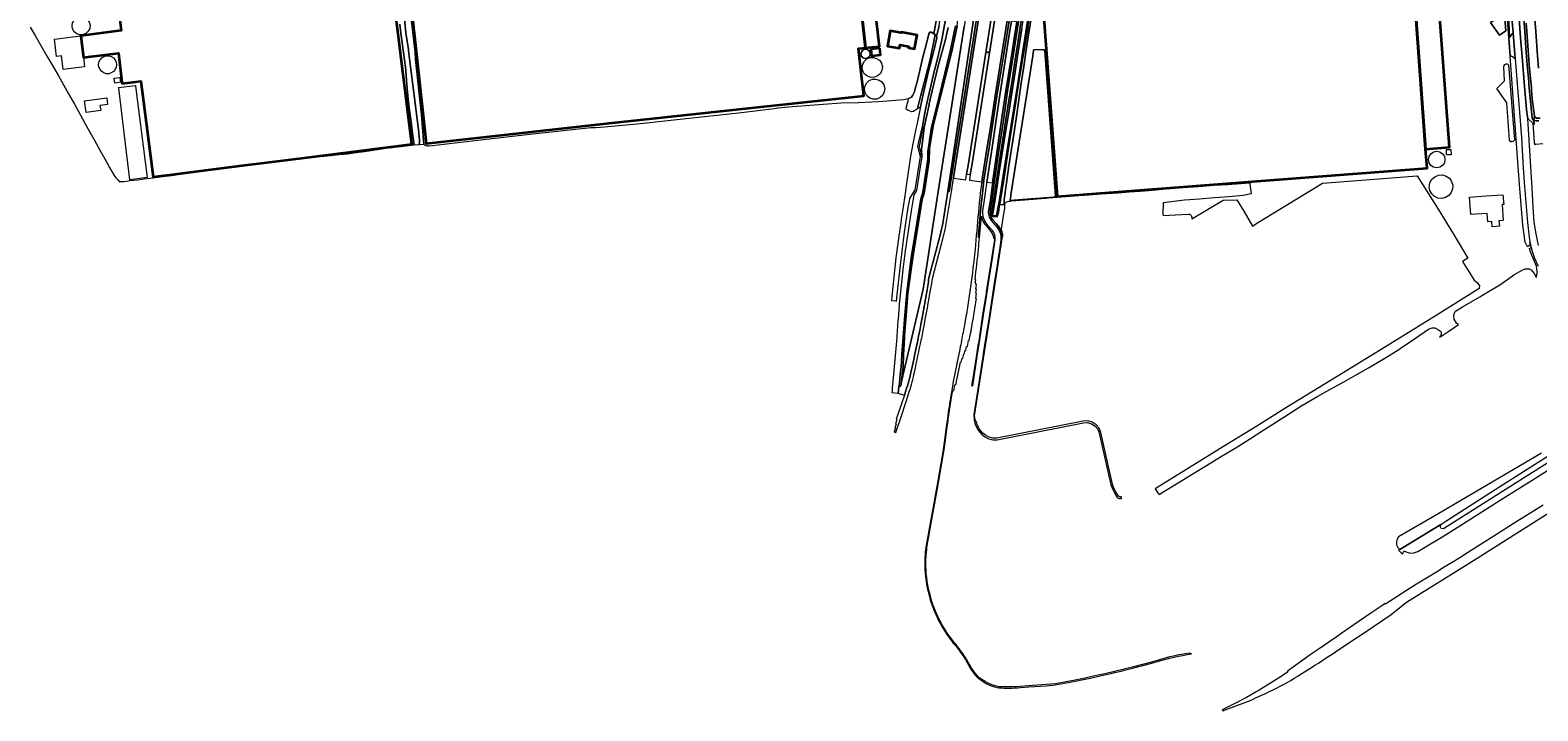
# Model space of a CAD drawing. Header units: metres. Extents: x 73718 to 76933, y 443658 to 446696.
# Tile 2 of 153: x 74285 to 75164, y 444279 to 444676. Entities that reach past the tile are written whole.
import ezdxf
from ezdxf.enums import TextEntityAlignment as Align

# ---------------------------------------------------------------- set-up
doc = ezdxf.new("R2010")
doc.units = ezdxf.units.M
for name, color, linetype, lineweight in [('B-WE-GK-BESCHOEIING-G', 130, 'GK-BESCHOEIING-SO', 18), ('B-WE-GR-BEPLANTING_CULTUUR_VASTE PLANTENVAK-GV', 90, 'Continuous', 18), ('B-WE-IE-MEUBILAIR-S', 7, 'Continuous', 25), ('B-WE-KW-KUNSTWERK_GELUIDSWERING_SCHERM-G', 170, 'Continuous', 18), ('B-WE-OG-BEBOUWING-GV', 7, 'Continuous', 35), ('B-WE-OG-BEBOUWING-T18', 10, 'Continuous', 18), ('B-WE-OG-BEBOUWING_BASSIN-GV', 7, 'Continuous', 18), ('B-WE-OG-BEBOUWING_OPSLAGTANK-GV', 7, 'Continuous', 18), ('B-WE-OG-TERREIN_BEGROEID-GV', 7, 'Continuous', 18), ('B-WE-OG-TERREIN_ERF-GV', 7, 'Continuous', 18), ('B-WE-OG-TERREIN_OEVER-GV', 7, 'Continuous', 18), ('B-WE-OG-WATER_SLOOT-GV', 120, 'Continuous', 18), ('B-WE-OG-WEG-GV', 7, 'Continuous', 18), ('B-WE-VH-GESLOTENVERHARDING_ASFALT-GV', 10, 'Continuous', 18), ('B-WE-VH-HALFVERHARDING_GRASBETONSTEEN-GV', 130, 'Continuous', 18), ('B-WE-VH-OPENVERHARDING_BETONSTRAATSTEEN-GV', 30, 'Continuous', 18), ('B-WE-VH-OPENVERHARDING_TEGEL-GV', 30, 'Continuous', 18)]:
    doc.layers.add(name, color=color, linetype=linetype, lineweight=lineweight)
doc.styles.add('NLCS-ISO-M200-T18', font='NLCS-ISO.ttf', dxfattribs={"height": 0.36})
doc.linetypes.add('GK-BESCHOEIING-SO', pattern='A,18,-3,[1,NLCS.SHX,S=0.6,R=0,X=0,Y=0],-3', length=24)

# ---------------------------------------------------------------- blocks, each defined once
blk = doc.blocks.new('SIE-MEUBILAIR_PAAL_LICHTMAST-SO')
for points in [[(-0.6, 0), (-1, 0)], [(-0.7, 0.7), (-0.4, 0.4)], [(0, 1), (0, 0.6)], [(0.4, 0.4), (0.7, 0.7)], [(1, 0), (0.6, 0)], [(-0.7, -0.7), (-0.4, -0.4)], [(0, -0.6), (0, -1)], [(0.4, -0.4), (0.7, -0.7)]]:
    blk.add_lwpolyline(points)
blk.add_circle((0, 0), 0.5)

msp = doc.modelspace()

# ---------------------------------------------------------------- linework, layer by layer
at = {"layer": 'B-WE-GK-BESCHOEIING-G', "flags": 128}
msp.add_lwpolyline([(74845.765, 444567.506), (74846.093, 444569.784), (74847.267, 444577.094), (74848.453, 444584.877), (74849.893, 444594.15), (74850.612, 444599.039), (74852.764, 444612.425), (74855.221, 444627.557), (74857.4, 444641.491), (74858.326, 444647.39), (74860.365, 444660.369), (74862.917, 444676.418), (74865.517, 444693.415), (74868.085, 444709.594)], dxfattribs=at)
at = {"layer": 'B-WE-GR-BEPLANTING_CULTUUR_VASTE PLANTENVAK-GV', "flags": 128}
msp.add_lwpolyline([(75147.34, 444671.428), (75145.642, 444705.549), (75144.092, 444727.946), (75142.707, 444727.968), (75144.231, 444707.862), (75145.292, 444693.832), (75146.948, 444670.774)], close=True, dxfattribs=at)
at = {"layer": 'B-WE-KW-KUNSTWERK_GELUIDSWERING_SCHERM-G', "flags": 128}
msp.add_lwpolyline([(74900.859, 445105.724), (74894.301, 445063.739), (74886.394, 445012.349), (74886.032, 445010.562), (74881.911, 444990.219), (74877.141, 444966.61), (74869.078, 444927.446), (74864.527, 444899.854), (74846.89, 444791.298), (74839.967, 444746.809), (74836.104, 444722.17), (74836.104, 444722.169), (74829.168, 444677.734), (74821.454, 444628.332), (74813.729, 444578.892), (74805.228, 444524.591)], dxfattribs=at)
at = {"layer": 'B-WE-OG-BEBOUWING-GV', "flags": 128}
for points in [[(74771.658, 444665.277), (74763.496, 444739.281), (74504.479, 444711.346), (74510.836, 444652.522), (74515.475, 444609.595), (74580.214, 444616.708), (74622.18, 444621.319), (74710.583, 444630.844), (74770.666, 444637.39), (74767.639, 444664.834)], [(74771.658, 444665.277), (74773.223, 444665.449), (74779.759, 444666.17), (74776.451, 444696.16), (74793.68, 444698.061), (74792.222, 444711.279), (74787.63, 444710.772), (74786.299, 444722.837), (74774.131, 444721.495), (74772.061, 444740.26), (74763.496, 444739.281)], [(75098.348, 444606.273), (75092.168, 444689.706), (75089.327, 444725.575), (75000, 444718.825), (74876.823, 444709.518), (74873.648, 444709.278), (74874.674, 444695.734), (74883.536, 444578.688), (75000, 444587.511), (75099.193, 444595.026)], [(74320.148, 444660.192), (74335.965, 444662.272), (74338.034, 444645.281), (74338.133, 444644.467), (74349.162, 444645.867), (74356.246, 444590.049), (74370.505, 444591.837), (74409.812, 444596.78), (74446.018, 444601.332), (74507.157, 444609.02), (74494.096, 444714.228), (74335.247, 444694.343), (74337.617, 444675.332), (74314.068, 444672.331), (74314.508, 444668.743), (74315.626, 444659.597)], [(75098.348, 444606.273), (75112.279, 444607.319), (75106.01, 444690.781), (75092.168, 444689.706)], [(74792.467, 444674.425), (74792.402, 444674.064), (74790.324, 444674.459), (74786.155, 444675.192), (74784.505, 444666.353), (74791.526, 444665.068), (74791.907, 444667.019), (74796.945, 444666.067), (74796.816, 444665.381), (74800.331, 444664.715), (74801.845, 444672.725), (74792.477, 444674.478)], [(74780.002, 444665.057), (74774.831, 444664.603), (74775.113, 444660.733), (74780.341, 444661.192)]]:
    msp.add_lwpolyline(points, close=True, dxfattribs=at)
at = {"layer": 'B-WE-OG-BEBOUWING_BASSIN-GV', "flags": 128}
msp.add_lwpolyline([(74863.293, 444576.842), (74868.566, 444577.174), (74881.582, 444578.217), (74882.186, 444578.478), (74882.524, 444579.043), (74876.271, 444663.608), (74875.959, 444664.105), (74875.408, 444664.311), (74869.745, 444664.135), (74869.73, 444664.038), (74869.425, 444662.085), (74869.4, 444661.927), (74869.291, 444661.229), (74869.213, 444660.724), (74856.539, 444579.527), (74856.41, 444578.7), (74856.061, 444576.507), (74856.027, 444576.291)], close=True, dxfattribs=at)
at = {"layer": 'B-WE-OG-BEBOUWING_OPSLAGTANK-GV', "flags": 128}
msp.add_lwpolyline([(74771.291, 444664.47), (74770.119, 444663.985), (74769.295, 444663.02), (74768.998, 444661.787), (74769.319, 444660.506), (74770.206, 444659.527), (74771.449, 444659.083), (74772.755, 444659.276), (74773.816, 444660.063), (74774.381, 444661.256), (74774.316, 444662.575), (74773.638, 444663.707), (74772.556, 444664.37)], close=True, dxfattribs=at)
at = {"layer": 'B-WE-OG-TERREIN_BEGROEID-GV', "flags": 128}
msp.add_lwpolyline([(75165.994, 444428.891), (75106.02, 444393.75), (75082.626, 444380.135), (75081.702, 444378.727), (75081.291, 444377.094), (75081.438, 444375.416), (75082.127, 444373.879), (75083.222, 444372.717), (75107.198, 444387.359), (75110.751, 444389.606), (75110.725, 444389.647), (75138.995, 444407.783), (75172.017, 444428.604)], dxfattribs=at)
at = {"layer": 'B-WE-OG-TERREIN_ERF-GV', "flags": 128}
for points in [[(74771.658, 444665.277), (74767.639, 444664.834), (74770.666, 444637.39), (74710.583, 444630.844), (74622.18, 444621.319), (74580.214, 444616.708), (74515.475, 444609.595), (74510.836, 444652.522), (74504.479, 444711.346), (74763.496, 444739.281), (74772.061, 444740.26), (74774.131, 444721.495), (74786.299, 444722.837), (74787.63, 444710.772), (74792.222, 444711.279), (74793.68, 444698.061), (74776.451, 444696.16), (74779.759, 444666.17), (74773.223, 444665.449)], [(75098.348, 444606.273), (75099.193, 444595.026), (75000, 444587.511), (74883.536, 444578.688), (74874.674, 444695.734), (74873.648, 444709.278), (74876.823, 444709.518), (75000, 444718.825), (75089.327, 444725.575), (75092.168, 444689.706), (75106.01, 444690.781), (75112.279, 444607.319)], [(75134.377, 444725.67), (75141.172, 444723.939), (75145.044, 444675.281), (75141.414, 444672.745), (75136.11, 444680.051), (75141.387, 444683.467), (75138.584, 444719.05), (75133.18, 444720.965)], [(74315.626, 444659.597), (74316.277, 444654.277), (74303.842, 444652.756), (74302.877, 444660.643), (74299.971, 444660.287), (74298.727, 444670.454), (74314.068, 444672.331), (74337.617, 444675.332), (74335.247, 444694.343), (74494.096, 444714.228), (74507.157, 444609.02), (74446.018, 444601.332), (74409.812, 444596.78), (74370.505, 444591.837), (74356.246, 444590.049), (74349.162, 444645.867), (74338.133, 444644.467), (74338.034, 444645.281), (74335.965, 444662.272), (74320.148, 444660.192)], [(74317.077, 444673.708), (74315.346, 444672.991), (74313.475, 444672.924), (74311.697, 444673.515), (74310.239, 444674.691), (74309.283, 444676.301), (74308.951, 444678.145), (74309.247, 444679.886), (74310.101, 444681.433), (74311.419, 444682.61), (74313.051, 444683.287), (74314.815, 444683.386), (74316.513, 444682.897), (74317.955, 444681.875), (74319.023, 444680.336), (74319.486, 444678.521), (74319.286, 444676.659), (74318.447, 444674.984)], [(74792.467, 444674.425), (74792.477, 444674.478), (74801.845, 444672.725), (74800.331, 444664.715), (74796.816, 444665.381), (74796.945, 444666.067), (74791.907, 444667.019), (74791.526, 444665.068), (74784.505, 444666.353), (74786.155, 444675.192), (74790.324, 444674.459), (74792.402, 444674.064)], [(74334.935, 444655.428), (74334.723, 444653.948), (74334.101, 444652.587), (74333.122, 444651.457), (74331.864, 444650.649), (74330.429, 444650.228), (74328.934, 444650.228), (74327.499, 444650.649), (74326.241, 444651.457), (74325.262, 444652.587), (74324.64, 444653.948), (74324.428, 444655.428), (74324.64, 444656.908), (74325.262, 444658.268), (74326.241, 444659.399), (74327.499, 444660.207), (74328.934, 444660.628), (74330.429, 444660.628), (74331.864, 444660.207), (74333.122, 444659.399), (74334.101, 444658.268), (74334.723, 444656.908)], [(74771.291, 444664.47), (74772.556, 444664.37), (74773.638, 444663.707), (74774.316, 444662.575), (74774.381, 444661.256), (74773.816, 444660.063), (74772.755, 444659.276), (74771.449, 444659.083), (74770.206, 444659.527), (74769.319, 444660.506), (74768.998, 444661.787), (74769.295, 444663.02), (74770.119, 444663.985)], [(74774.793, 444648.024), (74772.807, 444648.686), (74771.177, 444649.999), (74770.108, 444651.799), (74769.736, 444653.859), (74770.067, 444655.807), (74771.023, 444657.535), (74772.495, 444658.851), (74774.32, 444659.607), (74776.292, 444659.718), (74778.19, 444659.171), (74779.801, 444658.028), (74780.994, 444656.309), (74781.512, 444654.28), (74781.288, 444652.199), (74780.351, 444650.327), (74778.819, 444648.9), (74776.885, 444648.099)], [(74780.002, 444665.057), (74780.341, 444661.192), (74775.113, 444660.733), (74774.831, 444664.603)], [(74863.293, 444576.842), (74856.027, 444576.291), (74856.061, 444576.507), (74856.41, 444578.7), (74856.539, 444579.527), (74869.213, 444660.724), (74869.291, 444661.229), (74869.4, 444661.927), (74869.425, 444662.085), (74869.73, 444664.038), (74869.745, 444664.135), (74875.408, 444664.311), (74875.959, 444664.105), (74876.271, 444663.608), (74882.524, 444579.043), (74882.186, 444578.478), (74881.582, 444578.217), (74868.566, 444577.174)], [(75145.732, 444633.255), (75139.846, 444641.565), (75144.437, 444646.021), (75143.899, 444654.177), (75144.129, 444655.024), (75144.629, 444655.639), (75145.207, 444655.947), (75145.745, 444655.947), (75146.245, 444655.832), (75146.745, 444655.332), (75150.261, 444611.452), (75149.633, 444610.868), (75149.244, 444610.608), (75148.703, 444610.457), (75148.097, 444610.565), (75147.274, 444611.387)], [(74333.558, 444647.516), (74336.898, 444647.991), (74337.291, 444645.228), (74333.952, 444644.753)], [(74345.869, 444643.399), (74345.917, 444643.021), (74352.679, 444589.701), (74342.717, 444588.353), (74339.638, 444614.197), (74336.176, 444641.78), (74336.132, 444642.135)], [(74782.67, 444639.556), (74781.732, 444637.682), (74780.199, 444636.255), (74778.263, 444635.453), (74776.169, 444635.378), (74774.181, 444636.04), (74772.549, 444637.355), (74771.48, 444639.157), (74771.108, 444641.218), (74771.44, 444643.167), (74772.396, 444644.897), (74773.87, 444646.214), (74775.696, 444646.97), (74777.669, 444647.081), (74779.568, 444646.534), (74781.18, 444645.391), (74782.376, 444643.669), (74782.894, 444641.639)], [(74325.651, 444628.705), (74317.128, 444627.556), (74316.196, 444634.465), (74329.202, 444636.219), (74329.726, 444632.336), (74325.243, 444631.732)], [(75109.279, 444598.288), (75108.235, 444596.725), (75106.673, 444595.681), (75104.829, 444595.315), (75102.986, 444595.681), (75101.424, 444596.726), (75100.38, 444598.288), (75100.013, 444600.131), (75100.38, 444601.975), (75101.424, 444603.537), (75102.987, 444604.581), (75104.83, 444604.947), (75106.673, 444604.581), (75108.236, 444603.537), (75109.28, 444601.974), (75109.646, 444600.131)], [(75110.6, 444602.88), (75110.473, 444605.966), (75113.133, 444606.075), (75113.261, 444602.99)], [(75110.34, 444590.531), (75112.224, 444589.195), (75113.532, 444587.369), (75114.184, 444585.22), (75114.111, 444582.975), (75113.32, 444580.873), (75111.895, 444579.137), (75109.988, 444577.95), (75107.8, 444577.44), (75105.565, 444577.66), (75103.519, 444578.587), (75101.88, 444580.123), (75100.821, 444582.103), (75100.456, 444584.32), (75100.842, 444586.596), (75101.959, 444588.618), (75103.681, 444590.157), (75105.815, 444591.041), (75108.121, 444591.17)], [(75134.222, 444568.768), (75124.638, 444568.082), (75123.914, 444578.207), (75133.498, 444578.893), (75143.46, 444579.606), (75143.873, 444574.01), (75142.896, 444573.94), (75143.567, 444564.554), (75141.133, 444564.38), (75141.354, 444561.288), (75137.225, 444560.993), (75137.004, 444564.085), (75134.57, 444563.911)]]:
    msp.add_lwpolyline(points, close=True, dxfattribs=at)
for points in [[(75145.642, 444705.549), (75147.34, 444671.428), (75149.357, 444673.978), (75148.13, 444689.396)], [(74852.491, 444573.916), (74853.008, 444573.956), (74853.18, 444574.76), (74853.972, 444575.479), (74855.448, 444575.899), (74855.971, 444575.941), (74856.918, 444576.018), (74866.885, 444576.822), (74876.853, 444577.627), (74878.324, 444577.746), (74888.291, 444578.55), (74898.259, 444579.355), (74899.136, 444579.416), (74909.112, 444580.105), (74919.088, 444580.795), (74925.439, 444581.273), (74931.855, 444581.755), (74936.979, 444582.187), (74946.943, 444583.026), (74956.908, 444583.866), (74965.933, 444584.487), (74975.049, 444585.114), (74982.785, 444585.687), (74990.599, 444586.266), (74995.754, 444586.515), (74995.856, 444585.801), (74996.442, 444581.669), (74996.666, 444580.087), (74991.847, 444579.163), (74983.586, 444578.447), (74975.241, 444577.723), (74966.502, 444577.054), (74957.675, 444576.379), (74951.485, 444575.67), (74945.232, 444574.953), (74945.073, 444568.074), (74945.292, 444567.63), (74945.457, 444567.555), (74952.475, 444567.936), (74959.963, 444568.343), (74960.801, 444568.204), (74960.935, 444568.182), (74961.583, 444567.48), (74962.015, 444566.562), (74962.015, 444566.411), (74962.015, 444565.59), (74980.288, 444576.371), (74988.299, 444576.667), (74992.267, 444570.096), (74997.334, 444561.329), (75000, 444562.961), (75023.157, 444577.142), (75038.156, 444586.362), (75066.019, 444588.505), (75093.505, 444590.549), (75106.569, 444569.63), (75115.16, 444555.586), (75123.062, 444542.668), (75119.792, 444540.63), (75126.611, 444529.789), (75128.458, 444528.446), (75129.705, 444526.453), (75129.67, 444524.838), (75104.46, 444509.114), (75089.783, 444500), (75074.971, 444491), (75046.718, 444473.669), (75017.858, 444456.006), (75000, 444444.572), (74977.88, 444431.208), (74940.61, 444408.158), (74942.591, 444405.221), (74942.941, 444404.7), (74945.739, 444406.538), (74953.969, 444411.597), (74962.283, 444416.706), (74970.492, 444421.679), (74978.785, 444426.702), (74987.187, 444431.867), (74995.674, 444437.085), (75003.497, 444442.122), (75011.4, 444447.21), (75019.052, 444452.118), (75026.782, 444457.076), (75026.859, 444457.12), (75035.545, 444462.074), (75044.231, 444467.029), (75050.962, 444470.737), (75057.76, 444474.483), (75064.957, 444478.722), (75073.573, 444483.798), (75082.189, 444488.873), (75083.59, 444489.844), (75091.808, 444495.541), (75100.026, 444501.239), (75102.137, 444501.971), (75103.645, 444501.928), (75104.439, 444501.553), (75105.929, 444500.851), (75106.37, 444500.484), (75106.967, 444500.057), (75107.326, 444499.288), (75107.377, 444497.903), (75107.121, 444497.339), (75106.534, 444496.521), (75108.345, 444497.678), (75110.127, 444498.853), (75111.797, 444500), (75117.585, 444503.979), (75117.381, 444504.017), (75116.301, 444504.665), (75114.933, 444506.969), (75114.861, 444508.985), (75114.996, 444510.38), (75115.752, 444511.676), (75119.829, 444514.24), (75124.985, 444517.129), (75129.941, 444520.133), (75134.947, 444523.167), (75141.138, 444526.767), (75146.826, 444530.726), (75149.777, 444532.814), (75154.673, 444535.694), (75156.4, 444536.486), (75157.552, 444536.486), (75158.657, 444536.438), (75159.856, 444535.91), (75161.584, 444533.678), (75162.88, 444531.59), (75162.897, 444531.264), (75163.083, 444531.757), (75163.314, 444533.841), (75163.423, 444534.825), (75162.994, 444537.882), (75159.611, 444545.666), (75159.04, 444547.582), (75158.85, 444548.455), (75159.906, 444548.7), (75159.06, 444552.061), (75159.37, 444550.305), (75157.681, 444549.251), (75156.425, 444551.932), (75155.116, 444561.818), (75153.065, 444585.594), (75152.835, 444588.794), (75152.51, 444593.318), (75147.687, 444660.477), (75146.948, 444670.774), (75145.292, 444693.832)], [(74506.525, 444684.281), (74509.007, 444662.694), (74509.305, 444658.611), (74509.487, 444656.726), (74510.054, 444651.554), (74512.706, 444626.255), (74514.089, 444609.163), (74514.722, 444608.775), (74515.253, 444608.425), (74515.758, 444608.351), (74516.187, 444608.214), (74517.137, 444608.192), (74519.118, 444608.369), (74545.639, 444611.409), (74576.021, 444614.881), (74611.585, 444618.819), (74614.241, 444618.917), (74617.186, 444618.939), (74638.549, 444621.015), (74667.185, 444624.158), (74677.792, 444625.337), (74699.313, 444627.52), (74718.395, 444629.915), (74720.721, 444630.298), (74726.548, 444630.982), (74757.387, 444633.218), (74767.63, 444633.42), (74779.27, 444634.002), (74794.125, 444635.085), (74796.809, 444635.731), (74798.464, 444636.514), (74799.205, 444637.678), (74800.052, 444639.265), (74802.274, 444646.938), (74805.026, 444659.003), (74807.354, 444667.84), (74808.677, 444673.503), (74809.154, 444674.508), (74809.947, 444674.349), (74811.449, 444673.55), (74813.633, 444685.249)], [(74284.522, 444677.353), (74287.503, 444672.493), (74290.801, 444666.719), (74294.132, 444660.887), (74297.527, 444654.994), (74300.957, 444649.041), (74303.952, 444643.775), (74306.978, 444638.456), (74310.298, 444632.476), (74313.651, 444626.436), (74316.462, 444621.332), (74319.302, 444616.177), (74322.254, 444610.965), (74325.235, 444605.701), (74327.982, 444600.652), (74330.756, 444595.551), (74333.433, 444590.934), (74334.495, 444589.443), (74335.56, 444588.356), (74336.494, 444587.415), (74339.318, 444587.37), (74342.882, 444587.856), (74347.227, 444588.371), (74351.089, 444588.828), (74356.326, 444589.527), (74361.617, 444590.232), (74366.909, 444590.904), (74372.254, 444591.582), (74381.217, 444592.878), (74387.126, 444593.71), (74393.095, 444594.551), (74398.145, 444595.169), (74403.246, 444595.793), (74409.837, 444596.582), (74446.043, 444601.134), (74459.615, 444602.488), (74464.584, 444603.025), (74469.604, 444603.568), (74474.573, 444604.24), (74479.593, 444604.918), (74485.798, 444605.831), (74492.065, 444606.754), (74500.641, 444607.843), (74508.445, 444608.74), (74507.592, 444615.387), (74506.73, 444622.102), (74505.823, 444628.692), (74504.906, 444635.348), (74504.286, 444643.657), (74503.659, 444652.05), (74503.4, 444654.012), (74502.089, 444663.925), (74500.779, 444673.839), (74500.125, 444679.034)], [(74868.414, 444683.862), (74866.875, 444673.981), (74865.336, 444664.1), (74863.951, 444654.454), (74862.552, 444644.71), (74861.168, 444635.016), (74859.769, 444625.224), (74858.385, 444616.197), (74856.869, 444606.312), (74855.353, 444596.428), (74853.968, 444586.638), (74852.569, 444576.75), (74852.491, 444573.916)], [(75164.36, 444622.651), (75162.869, 444622.685), (75161.476, 444622.941), (75161.679, 444620.902), (75161.645, 444620.634), (75160.787, 444621.431), (75161.659, 444610.11), (75162.023, 444608.923), (75162.588, 444609.164), (75166.763, 444609.596)]]:
    msp.add_lwpolyline(points, dxfattribs=at)
at = {"layer": 'B-WE-OG-TERREIN_OEVER-GV', "flags": 128}
for points in [[(74792.41, 444468.661), (74792.624, 444470.678), (74793.05, 444474.705), (74793.62, 444478.987), (74793.832, 444486.367), (74794.156, 444492.448), (74794.415, 444496.5), (74794.481, 444497.534), (74795.398, 444509.275), (74796.408, 444522.198), (74799.201, 444542.771), (74804.674, 444576.78), (74805.951, 444580.272), (74808.837, 444599.326), (74809.016, 444606.659), (74811.195, 444619.572), (74815.386, 444636.678), (74822.025, 444663.153), (74825.086, 444677.854), (74826.765, 444693.58), (74828.613, 444712.496), (74830.714, 444728.182), (74832.522, 444748.114), (74835.551, 444777.499)], [(74868.454, 444720.22), (74858.227, 444653.173), (74857.35, 444647.544), (74854.569, 444629.701), (74852.257, 444614.515), (74848.653, 444591.811), (74846.79, 444578.798), (74845.349, 444570.306), (74845.259, 444567.558), (74846.135, 444566.868), (74848.532, 444566.805), (74849.329, 444569.283), (74849.717, 444572.705), (74849.89, 444573.718), (74849.282, 444573.671), (74848.749, 444570.663), (74848.013, 444567.23), (74845.765, 444567.506), (74846.093, 444569.784), (74847.267, 444577.094), (74848.453, 444584.877), (74849.893, 444594.15), (74850.612, 444599.039), (74852.764, 444612.425), (74855.221, 444627.557), (74857.4, 444641.491), (74858.326, 444647.39), (74860.365, 444660.369), (74862.917, 444676.418)], [(74500.125, 444679.034), (74500.779, 444673.839), (74502.089, 444663.925), (74503.4, 444654.012), (74503.659, 444652.05), (74504.286, 444643.657), (74504.906, 444635.348), (74505.823, 444628.692), (74506.73, 444622.102), (74507.592, 444615.387), (74508.445, 444608.74), (74511.4, 444608.829), (74511.625, 444610.301), (74511.625, 444611.662), (74511.209, 444615.119), (74511.124, 444615.821), (74509.795, 444626.867), (74505.242, 444663.567), (74505.126, 444664.302), (74503.602, 444673.967), (74501.219, 444697.713)], [(74867.026, 444685.921), (74863.523, 444663.263), (74860.943, 444646.995), (74860.344, 444643.219), (74856.463, 444618.939), (74851.79, 444589.421), (74849.376, 444574.202), (74849.282, 444573.671), (74849.89, 444573.718), (74849.951, 444574.072), (74850.396, 444576.581), (74852.307, 444588.419), (74855.668, 444610.669), (74858.964, 444631.398), (74861.372, 444646.927), (74861.909, 444650.396), (74863.751, 444661.882), (74864.94, 444668.642), (74866.105, 444675.328), (74868.393, 444692.013)], [(74868.393, 444692.013), (74866.105, 444675.328), (74864.94, 444668.642), (74863.751, 444661.882), (74861.909, 444650.396), (74861.372, 444646.927), (74858.964, 444631.398), (74855.668, 444610.669), (74852.307, 444588.419), (74850.396, 444576.581), (74849.951, 444574.072), (74849.89, 444573.718), (74852.491, 444573.916), (74852.569, 444576.75), (74853.968, 444586.638), (74855.353, 444596.428), (74856.869, 444606.312), (74858.385, 444616.197), (74859.769, 444625.224), (74861.168, 444635.016), (74862.552, 444644.71), (74863.951, 444654.454), (74865.336, 444664.1), (74866.875, 444673.981), (74868.414, 444683.862)], [(75155.452, 444684.281), (75156.148, 444674.789), (75156.836, 444665.393), (75157.661, 444655.427), (75158.486, 444645.461), (75158.636, 444643.652), (75159.583, 444634.011), (75160.52, 444624.466), (75160.885, 444623.332), (75161.33, 444622.968), (75161.476, 444622.941), (75161.887, 444625.302), (75161.627, 444627.034), (75160.622, 444634.077), (75160.422, 444635.484), (75160.092, 444640.672), (75160.084, 444641.934), (75159.721, 444645.584), (75158.752, 444655.327), (75158.739, 444655.504), (75157.357, 444674.876), (75157.011, 444679.725)], [(75161.776, 444684.281), (75162.534, 444674.759), (75163.445, 444663.326), (75164.239, 444653.359)], [(74824.226, 444678.059), (74821.085, 444663.311), (74814.647, 444636.831), (74810.36, 444619.888), (74810.032, 444617.916), (74808.089, 444604.66), (74807.977, 444600.439), (74805.191, 444581.037), (74803.9, 444577.32), (74803.175, 444572.573), (74798.356, 444542.733), (74795.699, 444522.426), (74794.662, 444509.372), (74793.644, 444496.545), (74793.436, 444493.932), (74792.966, 444486.361), (74792.723, 444482.357), (74792.448, 444479.331), (74791.936, 444474.729), (74791.3, 444467.856)], [(74818.285, 444681.758), (74817.198, 444675.417), (74816.123, 444669.908), (74814.179, 444661.485), (74812.883, 444655.762), (74811.669, 444651.443), (74808.726, 444638.808), (74807.478, 444633.029), (74806.242, 444627.307), (74804.838, 444619.37), (74805.102, 444619.136), (74804.133, 444613.808), (74803.029, 444607.838), (74803.242, 444606.972), (74804.014, 444603.825), (74804.338, 444602.508), (74804.46, 444602.01), (74804.303, 444606.021), (74805.299, 444613.656), (74805.982, 444618.892), (74808.554, 444631.32), (74808.868, 444632.716), (74810.561, 444640.256), (74814.145, 444654.784), (74818.387, 444670.212), (74819.807, 444677.08)], [(75165.221, 444624.314), (75163.071, 444624.23), (75162.32, 444624.783), (75161.887, 444625.302), (75161.476, 444622.941), (75162.869, 444622.685), (75164.36, 444622.651)]]:
    msp.add_lwpolyline(points, dxfattribs=at)
at = {"layer": 'B-WE-OG-TERREIN_OEVER-GV'}
msp.add_lwpolyline([(74791.3, 444467.856, 0.3718133), (74792.41, 444468.661)], format="xyb", dxfattribs=at)
at = {"layer": 'B-WE-OG-WATER_SLOOT-GV', "flags": 128}
for points in [[(75134.377, 444725.67), (75133.18, 444720.965), (75138.584, 444719.05), (75141.387, 444683.467), (75136.11, 444680.051), (75141.414, 444672.745), (75145.044, 444675.281), (75141.172, 444723.939)], [(74811.449, 444673.55), (74809.947, 444674.349), (74809.154, 444674.508), (74808.677, 444673.503), (74807.354, 444667.84), (74805.026, 444659.003), (74802.274, 444646.938), (74800.052, 444639.265), (74799.205, 444637.678), (74798.464, 444636.514), (74796.809, 444635.731), (74795.145, 444629.856), (74796.629, 444628.944), (74798.517, 444628.238), (74798.752, 444628.23), (74799.638, 444628.315), (74800.869, 444629.136), (74802.1, 444629.957), (74803.811, 444636.864), (74807.068, 444649.637), (74809.206, 444657.789), (74811.166, 444666.982), (74812.223, 444673.139)]]:
    msp.add_lwpolyline(points, close=True, dxfattribs=at)
for points in [[(74501.219, 444697.713), (74503.602, 444673.967), (74505.126, 444664.302), (74505.242, 444663.567), (74509.795, 444626.867), (74511.124, 444615.821), (74511.209, 444615.119), (74511.625, 444611.662), (74511.625, 444610.301), (74511.4, 444608.829), (74514.089, 444609.163), (74512.706, 444626.255), (74510.054, 444651.554), (74509.487, 444656.726), (74509.305, 444658.611), (74509.007, 444662.694), (74506.525, 444684.281)], [(74862.917, 444676.418), (74860.365, 444660.369), (74858.326, 444647.39), (74857.4, 444641.491), (74855.221, 444627.557), (74852.764, 444612.425), (74850.612, 444599.039), (74849.893, 444594.15), (74848.453, 444584.877), (74847.267, 444577.094), (74846.093, 444569.784), (74845.765, 444567.506), (74848.013, 444567.23), (74848.749, 444570.663), (74849.282, 444573.671), (74849.376, 444574.202), (74851.79, 444589.421), (74856.463, 444618.939), (74860.344, 444643.219), (74860.943, 444646.995), (74863.523, 444663.263), (74867.026, 444685.921)], [(75164.239, 444653.359), (75163.445, 444663.326), (75162.534, 444674.759), (75161.776, 444684.281)], [(74819.807, 444677.08), (74818.387, 444670.212), (74814.145, 444654.784), (74810.561, 444640.256), (74808.868, 444632.716), (74808.554, 444631.32), (74805.982, 444618.892), (74805.299, 444613.656), (74804.303, 444606.021), (74804.46, 444602.01), (74803.556, 444595.961), (74801.478, 444582.05), (74799.874, 444579.589), (74799.84, 444579.359), (74799.347, 444576.026), (74798.233, 444570.187), (74797.118, 444562.536), (74795.387, 444550.657), (74794.889, 444546.954), (74793.41, 444535.95), (74793.047, 444532.313), (74791.758, 444519.387), (74791.609, 444517.892), (74790.666, 444507.163), (74790.595, 444506.358), (74789.928, 444496.968), (74789.685, 444494.231), (74787.784, 444472.828), (74787.33, 444467.055), (74787.19, 444465.274), (74787.105, 444464.193), (74790.78, 444463.972), (74790.949, 444465.637), (74791.102, 444467.866), (74791.3, 444467.856), (74791.936, 444474.729), (74792.448, 444479.331), (74792.723, 444482.357), (74792.966, 444486.361), (74793.436, 444493.932), (74793.644, 444496.545), (74794.662, 444509.372), (74795.699, 444522.426), (74798.356, 444542.733), (74803.175, 444572.573), (74803.9, 444577.32), (74805.191, 444581.037), (74807.977, 444600.439), (74808.089, 444604.66), (74810.032, 444617.916), (74810.36, 444619.888), (74814.647, 444636.831), (74821.085, 444663.311), (74824.226, 444678.059)], [(75157.011, 444679.725), (75157.357, 444674.876), (75158.739, 444655.504), (75158.752, 444655.327), (75159.721, 444645.584), (75160.084, 444641.934), (75160.092, 444640.672), (75160.422, 444635.484), (75160.622, 444634.077), (75161.627, 444627.034), (75161.887, 444625.302), (75162.32, 444624.783), (75163.071, 444624.23), (75165.221, 444624.314)]]:
    msp.add_lwpolyline(points, dxfattribs=at)
at = {"layer": 'B-WE-OG-WEG-GV', "flags": 128}
for points in [[(74873.952, 444933.052), (74873.751, 444933.093), (74870.383, 444933.787), (74869.078, 444927.446), (74864.527, 444899.854), (74846.89, 444791.298), (74839.967, 444746.809), (74836.104, 444722.169), (74829.168, 444677.734), (74821.454, 444628.332), (74813.729, 444578.892), (74805.228, 444524.591), (74792.624, 444470.678), (74792.41, 444468.661)], [(74816.719, 444562.873), (74819.734, 444581.604), (74842.53, 444733.765), (74844.297, 444743.756), (74870.778, 444914.338), (74871.045, 444914.305), (74872.358, 444924.514), (74873.952, 444933.052)], [(74862.885, 444692.705), (74859.803, 444673.075), (74857.611, 444659.213), (74854.574, 444640.007), (74854.188, 444637.368), (74852.281, 444624.303), (74849.519, 444605.488), (74846.558, 444585.173), (74845.304, 444576.397), (74845.303, 444576.389), (74844.612, 444571.794), (74844.472, 444570.869), (74844.315, 444569.062), (74844.616, 444567.376), (74845.367, 444565.784), (74845.873, 444565.058), (74847.846, 444562.763), (74848.643, 444561.867), (74848.655, 444561.855), (74849.126, 444561.308), (74849.203, 444561.205), (74850.404, 444559.379), (74850.502, 444559.188), (74851.286, 444557.148), (74851.346, 444556.904), (74851.541, 444555.218), (74851.698, 444556.228), (74850.941, 444559.594), (74852.379, 444568.484), (74853.036, 444571.592), (74853.014, 444572.247), (74852.964, 444573.752), (74853.008, 444573.956), (74852.491, 444573.916), (74849.89, 444573.718), (74849.717, 444572.705), (74849.329, 444569.283), (74848.532, 444566.805), (74846.135, 444566.868), (74845.259, 444567.558), (74845.349, 444570.306), (74846.79, 444578.798), (74848.653, 444591.811), (74852.257, 444614.515), (74854.569, 444629.701), (74857.35, 444647.544), (74858.227, 444653.173), (74868.454, 444720.22)], [(74859.913, 444709.134), (74852.197, 444660.495), (74848.338, 444637.083), (74845.293, 444617.422), (74844.745, 444613.571), (74843.913, 444608.331), (74842.983, 444602.398), (74841.855, 444595.305), (74840.787, 444588.093), (74840.224, 444584.017), (74838.833, 444570.143), (74838.223, 444562.575), (74837.674, 444556.787), (74837.505, 444554.935), (74838.165, 444554.427), (74839.332, 444567.026), (74839.51, 444566.109), (74839.562, 444565.932), (74840.294, 444564.08), (74840.379, 444563.913), (74841.536, 444562.085), (74841.614, 444561.979), (74843.001, 444560.319), (74843.013, 444560.304), (74844.084, 444559.071), (74845.425, 444557.472), (74846.195, 444555.691), (74846.328, 444554.362), (74846.701, 444554.346), (74846.84, 444553.093), (74846.428, 444549.87), (74845.448, 444543.681), (74842.113, 444522.958), (74842.041, 444522.497), (74839.793, 444508.118), (74837.503, 444492.916), (74837.488, 444492.823), (74836.072, 444483.812), (74834.293, 444472.612), (74833.511, 444468.373), (74834.213, 444468.246), (74836.829, 444485.208), (74837.407, 444488.879), (74838.364, 444494.954), (74840.59, 444509.286), (74841.878, 444517.62), (74843.274, 444526.707), (74845.907, 444543.714), (74846.556, 444547.917), (74847.097, 444551.436), (74847.195, 444552.047)], [(74850.446, 444551.804), (74849.981, 444548.805), (74849.278, 444544.227), (74848.222, 444537.451), (74846.55, 444526.627), (74843.751, 444508.502), (74841.531, 444494.389), (74840.585, 444488.277), (74839.912, 444483.923), (74837.016, 444465.072), (74834.916, 444451.401), (74835.048, 444448.219), (74835.874, 444445.145), (74837.35, 444442.325), (74839.409, 444439.896), (74841.317, 444438.341), (74843.528, 444437.263), (74845.926, 444436.719), (74848.388, 444436.735), (74898.753, 444446.634), (74901.171, 444446.693), (74903.504, 444446.035), (74905.54, 444444.72), (74907.098, 444442.862), (74908.038, 444440.634), (74914.844, 444410.472), (74915.685, 444408.052), (74916.862, 444405.77), (74918.442, 444403.074), (74919.579, 444402.465), (74921.047, 444402.433), (74921.069, 444403.433), (74919.84, 444403.46), (74919.162, 444403.823), (74917.738, 444406.252), (74916.606, 444408.447), (74915.807, 444410.747), (74908.994, 444440.941), (74907.961, 444443.389), (74906.209, 444445.478), (74903.92, 444446.957), (74901.297, 444447.696), (74898.644, 444447.632), (74848.287, 444437.734), (74846.035, 444437.72), (74843.862, 444438.213), (74841.859, 444439.189), (74840.112, 444440.613), (74838.185, 444442.887), (74836.811, 444445.511), (74836.555, 444446.557), (74835.571, 444448.486), (74835.205, 444450.619), (74839.854, 444480.373), (74841.059, 444487.893), (74842.945, 444500), (74851.541, 444555.218), (74851.346, 444556.904), (74851.286, 444557.148), (74850.502, 444559.188), (74850.404, 444559.379), (74849.203, 444561.205), (74849.126, 444561.308), (74848.655, 444561.855), (74848.643, 444561.867), (74847.846, 444562.763), (74845.873, 444565.058), (74845.367, 444565.784), (74844.616, 444567.376), (74844.315, 444569.062), (74844.472, 444570.869), (74844.612, 444571.794), (74845.303, 444576.389), (74845.304, 444576.397), (74846.558, 444585.173), (74849.519, 444605.488), (74852.281, 444624.303), (74854.188, 444637.368), (74854.574, 444640.007), (74857.611, 444659.213), (74859.803, 444673.075), (74862.885, 444692.705)], [(75152.73, 444684.994), (75153.747, 444671.133), (75154.651, 444660.027), (75156.176, 444640.472), (75157.291, 444627.389), (75157.982, 444624.034), (75160.787, 444621.431), (75161.645, 444620.634), (75161.679, 444620.902), (75161.476, 444622.941), (75161.33, 444622.968), (75160.885, 444623.332), (75160.52, 444624.466), (75159.583, 444634.011), (75158.636, 444643.652), (75158.486, 444645.461), (75157.661, 444655.427), (75156.836, 444665.393), (75156.148, 444674.789), (75155.452, 444684.281)], [(74825.086, 444677.854), (74822.025, 444663.153), (74815.386, 444636.678), (74811.195, 444619.572), (74809.016, 444606.659), (74808.837, 444599.326), (74805.951, 444580.272), (74804.674, 444576.78), (74799.201, 444542.771), (74796.408, 444522.198), (74795.398, 444509.275), (74794.481, 444497.534), (74794.415, 444496.5), (74794.156, 444492.448), (74793.832, 444486.367), (74793.62, 444478.987), (74793.05, 444474.705), (74792.624, 444470.678), (74805.228, 444524.591), (74813.729, 444578.892), (74821.454, 444628.332), (74829.168, 444677.734)], [(74842.537, 444586.953), (74845.484, 444607.129), (74848.627, 444628.552), (74849.951, 444637.612), (74853.49, 444660.188), (74855.497, 444673.018), (74856.755, 444680.933)], [(74859.956, 444680.497), (74858.815, 444673.23), (74856.623, 444659.369), (74853.585, 444640.157), (74851.291, 444624.447), (74848.53, 444605.633), (74845.742, 444586.51), (74845.568, 444585.316), (74844.314, 444576.538), (74843.623, 444571.943), (74843.479, 444570.987)], [(74840.096, 444570.246), (74840.312, 444571.683), (74840.999, 444576.398), (74841.029, 444576.648), (74842.419, 444586.143), (74842.537, 444586.953)], [(74844.845, 444559.72), (74843.768, 444560.96)], [(74844.498, 444565.281), (74845.082, 444564.444), (74847.093, 444562.104), (74847.897, 444561.202), (74848.368, 444560.655)], [(74808.692, 444531.082), (74815.242, 444556.12)], [(74807.099, 444521.176), (74807.158, 444521.53), (74807.218, 444521.885)], [(74791.3, 444467.856), (74791.102, 444467.866), (74790.949, 444465.637), (74790.78, 444463.972), (74794.384, 444462.748), (74795.259, 444465.322)], [(75203.692, 444444.73), (75160.673, 444417.658), (75108.745, 444384.718), (75107.324, 444384.989), (75106.758, 444386.125), (75107.198, 444387.359), (75083.222, 444372.717), (75082.56, 444372.313), (75084.372, 444370.506), (75084.887, 444370.219), (75085.86, 444371.966), (75087.442, 444371.086), (75089.507, 444370.598), (75091.559, 444370.69), (75093.719, 444371.574), (75094.796, 444372.172), (75100.286, 444375.375), (75106.463, 444379.149), (75109.96, 444381.32), (75118.247, 444386.512), (75141.798, 444401.402), (75160.464, 444413.186), (75179.586, 444425.276)], [(75166.872, 444398.597), (75151.536, 444388.974), (75140.359, 444381.896), (75127.118, 444373.532), (75122.677, 444370.683), (75118.218, 444367.862), (75113.741, 444365.07), (75109.246, 444362.307), (75104.734, 444359.573), (75098.888, 444356.014), (75093.065, 444352.419), (75087.264, 444348.788), (75081.486, 444345.12), (75075.731, 444341.417), (75074.993, 444340.907), (75074.789, 444341.287), (75073.299, 444340.291), (75066.35, 444335.567), (75056.569, 444328.771), (75051.448, 444325.246), (75046.088, 444321.556), (75035.612, 444314.359), (75030.973, 444311.186), (75025.39, 444307.203), (75019.197, 444302.71), (75017.852, 444301.713), (75018.05, 444301.406), (75014.189, 444298.709), (75000.74, 444290.228), (75000, 444289.797), (74993.981, 444286.445), (74987.857, 444283.288), (74979.714, 444279.237)], [(75049.78, 444315.686), (75055.381, 444319.351), (75062.589, 444324.068), (75078.255, 444334.725), (75087.159, 444341.982), (75124.636, 444365.319), (75172.285, 444395.413)], [(74979.714, 444279.237), (74980.193, 444278.595), (74981.409, 444279.222), (74993.485, 444283.573)]]:
    msp.add_lwpolyline(points, dxfattribs=at)
for points in [[(74844.727, 444733.329), (74842.53, 444733.765), (74819.734, 444581.604), (74820.399, 444581.51), (74828.424, 444631.496), (74836.877, 444684.564)], [(74811.784, 444664.283), (74813.303, 444671.114), (74813.153, 444672.116), (74813.083, 444672.579), (74812.223, 444673.139), (74811.166, 444666.982), (74809.206, 444657.789), (74807.068, 444649.637), (74803.811, 444636.864), (74802.1, 444629.957), (74803.132, 444630.497), (74803.835, 444630.865), (74804.444, 444633.656), (74805.661, 444639.742), (74808.519, 444651.648)]]:
    msp.add_lwpolyline(points, close=True, dxfattribs=at)
at = {"layer": 'B-WE-OG-WEG-GV'}
for points in [[(74841.224, 444564.448, -0.1390785), (74840.096, 444570.246)], [(74843.479, 444570.987, 0.2003607), (74844.498, 444565.281)], [(74815.242, 444556.12, 0.0320383), (74816.719, 444562.873)], [(74843.768, 444560.96, -0.065835), (74841.224, 444564.448)], [(74847.175, 444555.945, 0.1459554), (74844.845, 444559.72)], [(74847.195, 444552.047, 0.0943378), (74847.175, 444555.945)], [(74848.368, 444560.655, -0.1078002), (74850.353, 444556.789)], [(74850.353, 444556.789, -0.0964143), (74850.446, 444551.804)], [(74807.218, 444521.885, 0.0032625), (74808.692, 444531.082)], [(74804.763, 444508.042, 0.0046728), (74807.099, 444521.176)], [(74798.312, 444476.693, 0.0071255), (74803.973, 444503.901)], [(74803.973, 444503.901, 0.0014425), (74804.763, 444508.042)], [(74795.259, 444465.322, 0.0216684), (74798.312, 444476.693)], [(74792.41, 444468.661, -0.3718133), (74791.3, 444467.856)], [(75017.647, 444295.062, 0.0104982), (75049.78, 444315.686)], [(74993.485, 444283.573, 0.0172115), (75017.647, 444295.062)]]:
    msp.add_lwpolyline(points, format="xyb", dxfattribs=at)
at = {"layer": 'B-WE-VH-GESLOTENVERHARDING_ASFALT-GV', "flags": 128}
for points in [[(74813.153, 444672.116), (74814.636, 444678.227), (74815.681, 444686.586), (74814.709, 444685.559), (74813.633, 444685.249), (74811.449, 444673.55), (74812.223, 444673.139), (74813.083, 444672.579)], [(74845.067, 444682.326), (74837.797, 444683.127), (74823.163, 444590.82), (74822.946, 444589.356), (74830.149, 444588.374), (74830.659, 444591.706), (74831.476, 444596.576)], [(74847.35, 444637.238), (74854.373, 444681.23), (74847.102, 444682.15), (74833.641, 444596.531), (74832.775, 444591.384), (74832.278, 444588.084), (74839.514, 444587.097), (74840.117, 444591.439), (74842.836, 444608.789), (74844.306, 444617.581)], [(75147.687, 444660.477), (75148.437, 444660.556), (75150.546, 444659.068), (75149.357, 444673.978), (75147.34, 444671.428), (75146.948, 444670.774)]]:
    msp.add_lwpolyline(points, close=True, dxfattribs=at)
for points in [[(75148.13, 444689.396), (75149.357, 444673.978), (75150.546, 444659.068), (75154.216, 444612.99), (75155.11, 444598.512), (75155.839, 444586.701), (75157.702, 444563.523), (75158.709, 444554.856), (75159.06, 444552.061), (75159.906, 444548.7), (75160.273, 444547.24), (75161.923, 444542.551), (75163.997, 444538.033)], [(75164.254, 444550.058), (75162.755, 444556.747), (75161.735, 444563.527), (75160.997, 444572.399), (75160.454, 444583.504), (75159.498, 444599.059), (75157.982, 444624.034), (75157.291, 444627.389), (75156.176, 444640.472), (75154.651, 444660.027), (75153.747, 444671.133), (75152.73, 444684.994)], [(74814.636, 444678.227), (74813.153, 444672.116), (74813.303, 444671.114), (74811.784, 444664.283), (74808.519, 444651.648), (74805.661, 444639.742), (74804.444, 444633.656), (74803.835, 444630.865), (74801.569, 444620.479), (74801.07, 444618.066), (74799.244, 444609.235), (74797.975, 444602.099), (74797.743, 444600.794), (74795.213, 444583.499), (74794.941, 444581.641), (74793.272, 444570.075), (74792.573, 444565.458), (74792.519, 444565.104), (74792.252, 444563.191), (74790.985, 444554.129), (74789.47, 444542.779), (74787.003, 444520.36), (74786.758, 444517.885), (74789.376, 444517.661), (74789.738, 444517.63), (74790.129, 444521.204), (74792.021, 444538.501), (74794.378, 444557.794), (74795.523, 444565.503), (74796.649, 444572.096), (74797.457, 444577.025), (74797.48, 444577.163), (74797.502, 444577.3), (74797.593, 444577.444), (74800.701, 444582.392), (74803.675, 444601.952), (74802.282, 444607.722), (74802.85, 444610.491), (74804.838, 444619.37), (74806.242, 444627.307), (74807.478, 444633.029), (74808.726, 444638.808), (74811.669, 444651.443), (74812.883, 444655.762), (74814.179, 444661.485), (74816.123, 444669.908), (74817.198, 444675.417), (74818.285, 444681.758)]]:
    msp.add_lwpolyline(points, dxfattribs=at)
at = {"layer": 'B-WE-VH-HALFVERHARDING_GRASBETONSTEEN-GV', "flags": 128}
for points in [[(74838.165, 444554.427), (74837.505, 444554.935), (74837.674, 444556.787), (74838.223, 444562.575), (74838.833, 444570.143), (74840.224, 444584.017), (74840.787, 444588.093), (74841.855, 444595.305), (74842.983, 444602.398), (74843.913, 444608.331), (74844.745, 444613.571), (74845.293, 444617.422), (74848.338, 444637.083), (74852.197, 444660.495), (74859.913, 444709.134), (74888.208, 444886.819), (74902.565, 444971.13), (74903.992, 444979.635), (74906.464, 444993.756), (74907.947, 445002.059), (74908.946, 445007.41)], [(74908.946, 445007.41), (74908.054, 445007.556), (74907.833, 445007.88), (74907.824, 445008.07), (74907.68, 445008.089), (74907.543, 445007.277), (74902.275, 444976.015), (74901.639, 444972.253), (74887.221, 444886.981), (74885.046, 444873.355), (74870.118, 444779.849), (74854.373, 444681.23), (74847.35, 444637.238), (74844.306, 444617.581), (74842.836, 444608.789), (74840.117, 444591.439), (74839.514, 444587.097), (74838.589, 444580.444)], [(74818.932, 444563.855), (74821.757, 444581.319), (74822.946, 444589.356), (74823.163, 444590.82), (74837.797, 444683.127), (74843.776, 444720.84), (74845.758, 444733.124), (74844.727, 444733.329), (74836.877, 444684.564), (74828.424, 444631.496), (74820.399, 444581.51), (74819.734, 444581.604), (74816.719, 444562.873)], [(74815.242, 444556.12), (74808.692, 444531.082)], [(74810.773, 444530.697), (74816.957, 444554.621)], [(74836.411, 444518.993), (74836.014, 444519.071), (74836.464, 444522.043), (74836.299, 444522.076), (74836.065, 444522.124), (74836.433, 444524.52), (74836.015, 444524.594), (74836.391, 444527.217), (74836.005, 444527.271), (74836.095, 444528.218), (74835.73, 444528.285), (74835.963, 444530.059), (74835.578, 444530.135)], [(74807.218, 444521.885), (74807.158, 444521.53), (74807.099, 444521.176)], [(74805.947, 444503.417), (74806.008, 444503.752), (74806.127, 444504.401), (74806.345, 444505.599), (74806.741, 444507.781)], [(74819.992, 444448.782), (74820.712, 444453.762), (74822.075, 444462.486), (74822.585, 444465.35), (74823.167, 444465.255), (74823.808, 444468.791), (74824.383, 444468.694), (74827.183, 444482.031), (74827.572, 444481.942), (74828.056, 444484.333), (74828.441, 444484.286), (74828.96, 444486.653), (74829.303, 444486.559), (74829.814, 444488.881), (74830.194, 444488.825), (74830.684, 444491.137), (74831.089, 444491.103), (74831.804, 444494.641), (74832.175, 444494.553), (74832.977, 444498.743)], [(74824.69, 444479.983), (74822.85, 444470.688), (74821.983, 444465.505), (74821.429, 444462.525)], [(74795.259, 444465.322), (74794.384, 444462.748), (74789.618, 444448.717), (74789.978, 444448.595), (74789.14, 444445.907), (74789.521, 444445.802), (74788.818, 444443.739), (74789.202, 444443.599), (74788.483, 444441.321), (74788.834, 444441.195), (74789.466, 444441.022), (74792.434, 444450.105), (74795.178, 444458.505), (74796.549, 444462.766), (74797.228, 444464.732)], [(74818.771, 444444.193), (74817.64, 444435.154), (74817.016, 444430.971), (74816.609, 444428.525), (74813.911, 444412.79), (74813.083, 444408.393), (74810.684, 444395.412), (74809.731, 444390.252), (74806.912, 444373.992)], [(74807.554, 444373.892), (74810.371, 444390.137), (74813.722, 444408.274), (74814.551, 444412.675), (74817.048, 444427.599), (74817.598, 444430.822), (74818.194, 444435.107), (74819.362, 444444.156)], [(74862.087, 444292.208), (74866.936, 444292.548), (74877.092, 444293.261), (74882.553, 444293.798), (74883.436, 444293.902), (74894.162, 444295.893), (74897.947, 444296.673), (74901.727, 444297.472), (74905.504, 444298.29), (74909.276, 444299.128), (74913.044, 444299.985), (74914.994, 444300.436), (74916.943, 444300.893), (74918.891, 444301.355), (74920.837, 444301.822), (74922.782, 444302.294), (74928.085, 444303.628), (74933.377, 444305.004), (74938.658, 444306.423), (74943.928, 444307.884), (74949.185, 444309.388), (74951.707, 444309.931), (74954.233, 444310.449), (74956.765, 444310.942), (74959.302, 444311.41), (74961.843, 444311.853), (74960.743, 444312.324), (74958.391, 444311.906), (74956.043, 444311.467), (74953.699, 444311.005), (74951.359, 444310.522), (74949.024, 444310.018), (74943.768, 444308.515), (74938.5, 444307.053), (74933.22, 444305.635), (74927.929, 444304.259), (74922.627, 444302.925), (74916.929, 444301.558), (74911.221, 444300.234), (74905.503, 444298.955), (74899.775, 444297.721), (74894.038, 444296.531), (74883.534, 444294.575), (74882.47, 444294.436), (74876.996, 444293.914), (74866.819, 444293.207), (74861.977, 444292.87), (74859.5, 444292.666), (74857.017, 444292.545), (74854.532, 444292.507), (74852.046, 444292.551), (74849.564, 444292.679), (74846.732, 444293.321), (74844.005, 444294.316), (74841.425, 444295.648), (74839.034, 444297.296), (74836.87, 444299.233), (74834.969, 444301.428), (74833.361, 444303.845), (74832.369, 444305.582)], [(74831.8, 444305.267), (74832.797, 444303.521)]]:
    msp.add_lwpolyline(points, dxfattribs=at)
at = {"layer": 'B-WE-VH-HALFVERHARDING_GRASBETONSTEEN-GV'}
for points in [[(74838.589, 444580.444, 0.0024627), (74836.531, 444558.627)], [(74816.719, 444562.873, -0.0320383), (74815.242, 444556.12)], [(74816.957, 444554.621, 0.0348493), (74818.932, 444563.855)], [(74836.531, 444558.627, -0.0192397), (74831.367, 444515.152)], [(74837.57, 444548.053, 0.002051), (74838.165, 444554.427)], [(74835.578, 444530.135, 0.0050717), (74837.57, 444548.053)], [(74806.741, 444507.781, 0.0024722), (74810.773, 444530.697)], [(74808.692, 444531.082, -0.0032625), (74807.218, 444521.885)], [(74807.099, 444521.176, -0.0046728), (74804.763, 444508.042)], [(74833.972, 444504.194, 0.0064215), (74836.411, 444518.993)], [(74831.367, 444515.152, -0.0036684), (74829.589, 444504.771)], [(74803.973, 444503.901, -0.0071255), (74798.312, 444476.693)], [(74804.763, 444508.042, -0.0014425), (74803.973, 444503.901)], [(74804.242, 444494.966, 0.0013195), (74805.947, 444503.417)], [(74828.785, 444500.364, -0.0034401), (74826.98, 444490.997)], [(74829.589, 444504.771, -0.0017969), (74828.785, 444500.364)], [(74832.977, 444498.743, 0.0022226), (74833.972, 444504.194)], [(74800.292, 444476.228, 0.0030382), (74804.242, 444494.966)], [(74826.98, 444490.997, -0.0040103), (74824.69, 444479.983)], [(74798.312, 444476.693, -0.0216684), (74795.259, 444465.322)], [(74797.228, 444464.732, 0.0143627), (74800.292, 444476.228)], [(74821.429, 444462.525, 0.0058772), (74819.444, 444449.253)], [(74819.444, 444449.253, 0.0021878), (74818.771, 444444.193)], [(74819.362, 444444.156, -0.0017557), (74819.992, 444448.782)], [(74806.359, 444368.214, 0.0206765), (74806.287, 444362.41)], [(74806.912, 444373.992, 0.0206054), (74806.359, 444368.214)], [(74806.923, 444362.956, -0.0394171), (74807.554, 444373.892)], [(74806.287, 444362.41, 0.0101289), (74806.428, 444359.549)], [(74806.428, 444359.549, 0.0089929), (74806.655, 444356.982)], [(74809.555, 444345.444, -0.0640659), (74806.923, 444362.956)], [(74806.655, 444356.982, 0.0211527), (74807.542, 444351.078)], [(74807.542, 444351.078, 0.0212021), (74808.929, 444345.27)], [(74808.929, 444345.27, 0.0524124), (74814.533, 444330.882)], [(74822.898, 444319.148, -0.1018325), (74809.555, 444345.444)], [(74814.533, 444330.882, 0.0492096), (74822.399, 444318.731)], [(74822.399, 444318.731, -0.0113376), (74824.329, 444316.429)], [(74826.936, 444314.06, 0.0250468), (74822.898, 444319.148)], [(74824.329, 444316.429, -0.0134376), (74826.412, 444313.675)], [(74826.412, 444313.675, -0.0191761), (74829.258, 444309.592)], [(74832.369, 444305.582, 0.0385773), (74826.936, 444314.06)], [(74829.258, 444309.592, -0.0193845), (74831.8, 444305.267)], [(74832.797, 444303.521, 0.1126693), (74839.931, 444295.833)], [(74839.931, 444295.833, 0.110375), (74849.491, 444292.032)], [(74849.491, 444292.032, 0.0197301), (74855.674, 444291.864)], [(74855.674, 444291.864, 0.0205825), (74862.087, 444292.208)]]:
    msp.add_lwpolyline(points, format="xyb", dxfattribs=at)
at = {"layer": 'B-WE-VH-OPENVERHARDING_BETONSTRAATSTEEN-GV', "flags": 128}
msp.add_lwpolyline([(74845.067, 444682.326), (74831.476, 444596.576), (74830.659, 444591.706), (74832.775, 444591.384), (74833.641, 444596.531), (74847.102, 444682.15)], dxfattribs=at)
at = {"layer": 'B-WE-VH-OPENVERHARDING_TEGEL-GV', "flags": 128}
msp.add_lwpolyline([(74848.53, 444605.633), (74851.291, 444624.447), (74853.585, 444640.157), (74856.623, 444659.369), (74858.815, 444673.23), (74859.956, 444680.497), (74856.755, 444680.933), (74855.497, 444673.018), (74853.49, 444660.188), (74849.951, 444637.612), (74848.627, 444628.552), (74845.484, 444607.129), (74842.537, 444586.953), (74845.742, 444586.51)], close=True, dxfattribs=at)

# ---------------------------------------------------------------- block references
at = {"layer": 'B-WE-IE-MEUBILAIR-S', "xscale": 0.2, "yscale": 0.2, "zscale": 0.2}
msp.add_blockref('SIE-MEUBILAIR_PAAL_LICHTMAST-SO', (74843.18, 444662.72), dxfattribs=at)

# ---------------------------------------------------------------- texts
at = {"layer": 'B-WE-OG-BEBOUWING-T18', "style": 'NLCS-ISO-M200-T18'}
msp.add_text('16', height=0.36, dxfattribs=at).set_placement((74795.451, 444668.767), align=Align.MIDDLE)

doc.saveas('drawing.dxf')
